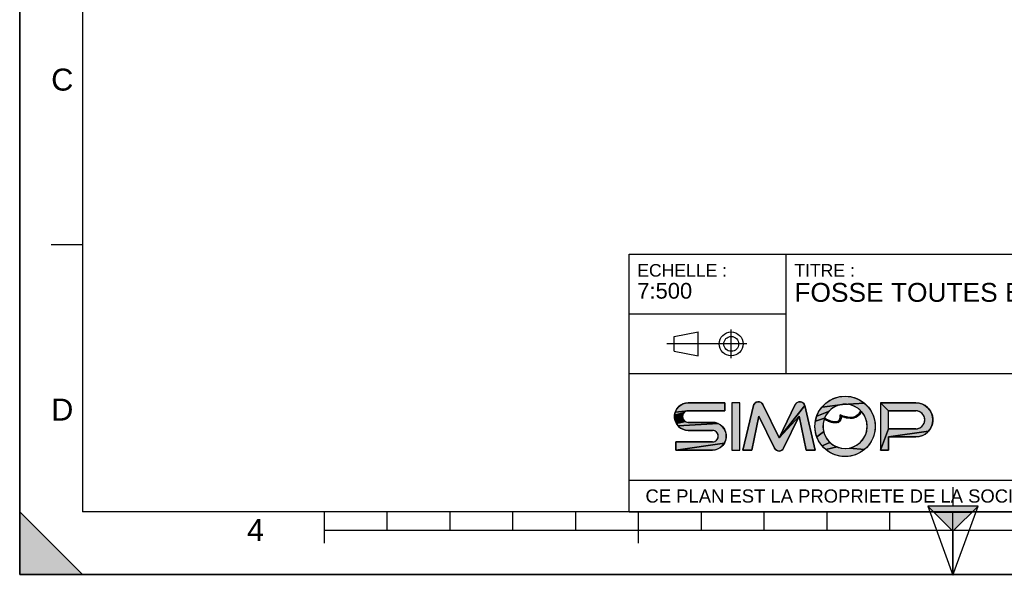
# Model space of a CAD drawing. Header units: millimetres. Extents: x 0 to 297, y 0 to 210.
# Tile 1 of 27: x 0 to 157, y 0 to 88. Entities that reach past the tile are written whole.
import ezdxf

# ---------------------------------------------------------------- set-up
doc = ezdxf.new("R2010")
doc.units = ezdxf.units.MM
doc.header["$LTSCALE"] = 16.335
doc.layers.get('0').update_dxf_attribs({"linetype": 'CONTINUOUS'})
doc.styles.get("Standard").update_dxf_attribs({"font": 'arial.ttf'})
doc.styles.add('TEXTSTYLE_2', font='arial.ttf')

# ---------------------------------------------------------------- blocks, each defined once
blk = doc.blocks.new('MARGEA4_BL0', base_point=(148.51, 105.01))
at = {"color": 7, "linetype": 'Continuous'}
for p, q in [((0.01, 0.01), (0.01, 210.01)), ((0.01, 0.01), (0.01, 210.01)), ((0.01, 210.01), (0.01, 0.01)), ((10.01, 200.01), (10.01, 10.01)), ((5.01, 52.51), (10.01, 52.51)), ((0.01, 10.01), (10.01, 0.01)), ((0.01, 0.01), (0.01, 10.01)), ((0.01, 10.01), (10.01, 0.01)), ((287.01, 10.01), (10.01, 10.01)), ((48.51, 5.01), (48.51, 10.01)), ((58.51, 7.01), (58.51, 10.01)), ((68.51, 7.01), (68.51, 10.01)), ((78.51, 7.01), (78.51, 10.01)), ((88.51, 7.01), (88.51, 10.01)), ((98.51, 5.01), (98.51, 10.01)), ((108.51, 7.01), (108.51, 10.01)), ((118.51, 7.01), (118.51, 10.01)), ((128.51, 7.01), (128.51, 10.01)), ((138.51, 7.01), (138.51, 10.01)), ((148.51, 0.01), (148.51, 10.01)), ((248.51, 7.01), (48.51, 7.01)), ((297.01, 0.01), (0.01, 0.01)), ((10.01, 0.01), (0.01, 0.01)), ((297.01, 0.01), (0.01, 0.01))]:
    blk.add_line(p, q, dxfattribs=at)
blk.add_solid([(0.01, 10.01), (10.01, 0.01), (0.01, 0.01)], dxfattribs=at)
at = {"color": 7, "linetype": 'Continuous', "style": 'TEXTSTYLE_2', "oblique": 0}
for s, p in [('C', (5.01, 77.01)), ('D', (5.01, 24.51)), ('4', (36.17, 5.35))]:
    blk.add_text(s, height=3.5, dxfattribs=at).set_placement(p)
blk = doc.blocks.new('REPERE_ORIENTATION_BL1', base_point=(148.52, 6.9))
at = {"color": 7, "linetype": 'Continuous'}
for p, q in [((148.52, 13.9), (148.52, 10.9)), ((148.52, 6.9), (144.52, 10.9)), ((152.52, 10.9), (144.52, 10.9)), ((144.52, 10.9), (148.52, -0.1)), ((151.52, 9.9), (145.52, 9.9)), ((148.52, 6.9), (152.52, 10.9)), ((148.52, -0.1), (152.52, 10.9)), ((148.52, 6.9), (148.52, -0.1))]:
    blk.add_line(p, q, dxfattribs=at)
blk.add_solid([(144.52, 10.9), (148.52, 6.9), (152.52, 10.9)], dxfattribs=at)
blk = doc.blocks.new('ISO_BL3', base_point=(109.36, 36.71))
at = {"color": 7, "linetype": 'Continuous'}
for p, q in [((104.16, 37.89), (107.96, 38.61)), ((104.16, 35.53), (104.16, 37.89)), ((107.96, 34.81), (107.96, 38.61)), ((113.24, 34.43), (113.24, 38.99)), ((115.7, 36.71), (103.02, 36.71)), ((104.16, 35.53), (107.96, 34.81))]:
    blk.add_line(p, q, dxfattribs=at)
for radius in [1.9, 1.18]:
    blk.add_circle((113.24, 36.71), radius, dxfattribs=at)
blk = doc.blocks.new('LOGO-SIMOP-2009_BL4', base_point=(124.77, 23.59))
at = {"linetype": 'Continuous'}
for points in [[(131.36, 28.39), (132.2, 28.32), (133.01, 28.1), (133.76, 27.75), (134.45, 27.27), (130.96, 27.09), (127.69, 26.67), (128.28, 27.27), (128.96, 27.75), (129.72, 28.1), (130.53, 28.32)], [(105.95, 27.3), (106.41, 27.35), (112.22, 27.35), (112.22, 26.07), (106.41, 26.07), (104.32, 25.83), (104.51, 26.25), (104.78, 26.62), (105.12, 26.93), (105.52, 27.16)], [(117.58, 27.51), (117.79, 27.47), (117.99, 27.38), (118.15, 27.24), (118.28, 27.06), (120.86, 21.75), (124.06, 25.22), (121.58, 20.12), (121.45, 19.93), (121.28, 19.79), (121.08, 19.7), (120.86, 19.67), (120.64, 19.7), (120.44, 19.79), (120.27, 19.93), (120.14, 20.12), (117.66, 25.22), (116.54, 19.83), (115.1, 19.83), (116.78, 26.89), (116.86, 27.1), (116.99, 27.27), (117.16, 27.4), (117.36, 27.49)], [(123.93, 27.47), (124.14, 27.51), (124.36, 27.49), (124.56, 27.4), (124.73, 27.27), (124.86, 27.1), (124.94, 26.89), (120.86, 21.75), (123.44, 27.06), (123.56, 27.24), (123.73, 27.38)], [(124.06, 25.22), (120.86, 21.75), (124.94, 26.89), (126.62, 19.83), (125.18, 19.83)], [(129.75, 26.72), (129.21, 26.38), (128.75, 25.95), (126.85, 25.23), (127.21, 25.99), (127.69, 26.67), (130.96, 27.09), (130.34, 26.96)], [(131.6, 27.1), (130.96, 27.09), (134.45, 27.27), (135.04, 26.67), (135.52, 25.99), (135.87, 25.23), (136.09, 24.42), (136.16, 23.59), (136.09, 22.76), (135.87, 21.95), (135.52, 21.19), (135.04, 20.5), (134.45, 19.91), (132.08, 20.14), (132.72, 20.34), (133.31, 20.66), (133.83, 21.08), (134.26, 21.59), (134.59, 22.18), (134.8, 22.82), (134.88, 23.48), (134.84, 24.15), (134.67, 24.8), (134.38, 25.41), (133.98, 25.95), (133.72, 25.55), (133.44, 25.26), (133.1, 25.04), (132.73, 24.91), (132.16, 25.01), (132.59, 25.04), (132.97, 25.16), (133.31, 25.36), (133.6, 25.65), (133.86, 26.07), (133.38, 26.48), (132.82, 26.79), (132.22, 27)], [(138.29, 26.07), (137.01, 27.35), (142.61, 27.35), (143.18, 27.29), (143.72, 27.11), (144.21, 26.83), (144.63, 26.45), (144.97, 25.99), (145.2, 25.47), (145.32, 24.91), (145.32, 24.34), (145.2, 23.79), (144.97, 23.27), (144.63, 22.81), (138.29, 21.91), (138.29, 19.83), (137.01, 19.83), (138.29, 23.19), (142.61, 23.19), (142.96, 23.23), (143.28, 23.35), (143.57, 23.55), (143.8, 23.81), (143.96, 24.12), (144.04, 24.46), (144.04, 24.8), (143.96, 25.14), (143.8, 25.45), (143.57, 25.71), (143.28, 25.9), (142.96, 26.03), (142.61, 26.07)], [(105.95, 25.95), (105.76, 25.8), (104.22, 25.38), (104.32, 25.83), (106.41, 26.07), (106.17, 26.04)], [(105.52, 25.39), (105.49, 25.15), (105.52, 24.91), (104.32, 24.47), (104.22, 24.92), (104.22, 25.38), (105.76, 25.8), (105.62, 25.61)], [(128.37, 25.44), (128.08, 24.87), (126.64, 24.42), (126.85, 25.23), (128.75, 25.95)], [(131.15, 25.2), (131.68, 25.06), (131.32, 24.98), (130.74, 25.18), (130.72, 24.82), (130.63, 24.56), (130.48, 24.35), (130.27, 24.21), (130, 24.3), (130.18, 24.35), (130.35, 24.45), (130.48, 24.62), (130.55, 24.81), (130.58, 25.06), (130.56, 25.43)], [(105.76, 24.5), (105.95, 24.35), (104.51, 24.05), (104.32, 24.47), (105.52, 24.91), (105.62, 24.69)], [(111.55, 23.81), (111.89, 23.5), (112.17, 23.13), (112.35, 22.71), (112.45, 22.26), (112.45, 21.8), (112.35, 21.35), (112.17, 20.93), (104.45, 19.83), (104.45, 21.11), (110.26, 21.11), (110.5, 21.14), (110.72, 21.23), (110.91, 21.38), (111.06, 21.57), (111.15, 21.79), (111.18, 22.03), (111.15, 22.27), (111.06, 22.49), (110.91, 22.68), (110.72, 22.83), (110.5, 22.92), (110.26, 22.95), (106.41, 22.95), (105.95, 23), (105.52, 23.14), (105.12, 23.37), (104.78, 23.68), (111.15, 24.04)], [(110.72, 24.18), (111.15, 24.04), (104.78, 23.68), (104.51, 24.05), (105.95, 24.35), (106.17, 24.26), (106.41, 24.23), (110.26, 24.23)], [(128.08, 24.87), (128.43, 24.7), (128.44, 24.52), (128.03, 24.72), (127.88, 24.06), (127.85, 23.39), (127.95, 22.73), (126.85, 21.95), (126.64, 22.76), (126.56, 23.59), (126.64, 24.42)], [(128.74, 24.57), (129.03, 24.46), (129.31, 24.37), (129.16, 24.24), (128.8, 24.37), (128.44, 24.52), (128.43, 24.7)], [(129.79, 24.29), (130, 24.3), (130.27, 24.21), (130.03, 24.14), (129.77, 24.13), (129.47, 24.17), (129.16, 24.24), (129.31, 24.37), (129.55, 24.32)], [(132.16, 25.01), (132.73, 24.91), (132.31, 24.85), (131.84, 24.87), (131.32, 24.98), (131.68, 25.06)], [(128.18, 22.1), (128.52, 21.52), (128.96, 21.02), (127.69, 20.5), (127.21, 21.19), (126.85, 21.95), (127.95, 22.73)], [(143.18, 21.97), (142.61, 21.91), (138.29, 21.91), (144.63, 22.81), (144.21, 22.43), (143.72, 22.14)], [(110.72, 19.88), (110.26, 19.83), (104.45, 19.83), (112.17, 20.93), (111.89, 20.56), (111.55, 20.25), (111.15, 20.02)], [(129.49, 20.61), (130.09, 20.31), (128.28, 19.91), (127.69, 20.5), (128.96, 21.02)], [(131.41, 20.07), (132.08, 20.14), (134.45, 19.91), (133.76, 19.43), (133.01, 19.08), (132.2, 18.86), (131.36, 18.79), (130.53, 18.86), (129.72, 19.08), (128.96, 19.43), (128.28, 19.91), (130.09, 20.31), (130.74, 20.13)]]:
    blk.add_hatch(color=7, dxfattribs=at).paths.add_polyline_path(points)
at = {"color": 7, "linetype": 'Continuous'}
for p, q in [((129.72, 28.1), (130.53, 28.32)), ((130.53, 28.32), (131.36, 28.39)), ((131.36, 28.39), (132.2, 28.32)), ((132.2, 28.32), (133.01, 28.1)), ((104.78, 26.62), (105.12, 26.93)), ((105.12, 26.93), (105.52, 27.16)), ((105.52, 27.16), (105.95, 27.3)), ((105.95, 27.3), (106.41, 27.35)), ((112.22, 27.35), (106.41, 27.35)), ((112.22, 26.07), (112.22, 27.35)), ((113.34, 27.35), (113.34, 19.83)), ((114.62, 27.35), (113.34, 27.35)), ((114.62, 19.83), (114.62, 27.35)), ((116.78, 26.89), (115.1, 19.83)), ((116.78, 26.89), (116.86, 27.1)), ((116.86, 27.1), (116.99, 27.27)), ((116.99, 27.27), (117.16, 27.4)), ((117.16, 27.4), (117.36, 27.49)), ((117.36, 27.49), (117.58, 27.51)), ((117.58, 27.51), (117.79, 27.47)), ((117.79, 27.47), (117.99, 27.38)), ((117.99, 27.38), (118.15, 27.24)), ((118.15, 27.24), (118.28, 27.06)), ((120.86, 21.75), (118.28, 27.06)), ((123.44, 27.06), (120.86, 21.75)), ((124.94, 26.89), (120.86, 21.75)), ((123.44, 27.06), (123.56, 27.24)), ((123.56, 27.24), (123.73, 27.38)), ((123.73, 27.38), (123.93, 27.47)), ((123.93, 27.47), (124.14, 27.51)), ((124.14, 27.51), (124.36, 27.49)), ((124.36, 27.49), (124.56, 27.4)), ((124.56, 27.4), (124.73, 27.27)), ((124.73, 27.27), (124.86, 27.1)), ((124.86, 27.1), (124.94, 26.89)), ((126.62, 19.83), (124.94, 26.89)), ((127.21, 25.99), (127.69, 26.67)), ((127.69, 26.67), (128.28, 27.27)), ((130.96, 27.09), (127.69, 26.67)), ((128.28, 27.27), (128.96, 27.75)), ((128.96, 27.75), (129.72, 28.1)), ((129.75, 26.72), (129.21, 26.38)), ((130.34, 26.96), (129.75, 26.72)), ((130.96, 27.09), (130.34, 26.96)), ((134.45, 27.27), (130.96, 27.09)), ((131.6, 27.1), (130.96, 27.09)), ((132.22, 27), (131.6, 27.1)), ((132.82, 26.79), (132.22, 27)), ((133.38, 26.48), (132.82, 26.79)), ((133.01, 28.1), (133.76, 27.75)), ((133.76, 27.75), (134.45, 27.27)), ((134.45, 27.27), (135.04, 26.67)), ((135.04, 26.67), (135.52, 25.99)), ((142.61, 27.35), (137.01, 27.35)), ((138.29, 26.07), (137.01, 27.35)), ((137.01, 27.35), (137.01, 19.83)), ((142.61, 27.35), (143.18, 27.29)), ((143.18, 27.29), (143.72, 27.11)), ((143.72, 27.11), (144.21, 26.83)), ((144.21, 26.83), (144.63, 26.45)), ((104.22, 25.38), (104.32, 25.83)), ((105.76, 25.8), (104.22, 25.38)), ((104.22, 24.92), (104.22, 25.38)), ((104.32, 25.83), (104.51, 26.25)), ((106.41, 26.07), (104.32, 25.83)), ((104.51, 26.25), (104.78, 26.62)), ((105.52, 25.39), (105.49, 25.15)), ((105.49, 25.15), (105.52, 24.91)), ((105.62, 25.61), (105.52, 25.39)), ((105.76, 25.8), (105.62, 25.61)), ((105.95, 25.95), (105.76, 25.8)), ((106.17, 26.04), (105.95, 25.95)), ((106.41, 26.07), (106.17, 26.04)), ((106.41, 26.07), (112.22, 26.07)), ((116.54, 19.83), (117.66, 25.22)), ((117.66, 25.22), (120.14, 20.12)), ((124.06, 25.22), (120.86, 21.75)), ((121.58, 20.12), (124.06, 25.22)), ((124.06, 25.22), (125.18, 19.83)), ((126.64, 24.42), (126.85, 25.23)), ((126.85, 25.23), (127.21, 25.99)), ((128.75, 25.95), (126.85, 25.23)), ((128.37, 25.44), (128.08, 24.87)), ((128.75, 25.95), (128.37, 25.44)), ((129.21, 26.38), (128.75, 25.95)), ((130.58, 25.06), (130.56, 25.43)), ((130.56, 25.43), (131.15, 25.2)), ((130.74, 25.18), (130.72, 24.82)), ((131.32, 24.98), (130.74, 25.18)), ((131.15, 25.2), (131.68, 25.06)), ((132.59, 25.04), (132.97, 25.16)), ((132.97, 25.16), (133.31, 25.36)), ((133.44, 25.26), (133.1, 25.04)), ((133.31, 25.36), (133.6, 25.65)), ((133.86, 26.07), (133.38, 26.48)), ((133.72, 25.55), (133.44, 25.26)), ((133.6, 25.65), (133.86, 26.07)), ((133.98, 25.95), (133.72, 25.55)), ((134.38, 25.41), (133.98, 25.95)), ((134.67, 24.8), (134.38, 25.41)), ((135.52, 25.99), (135.87, 25.23)), ((135.87, 25.23), (136.09, 24.42)), ((138.29, 26.07), (142.61, 26.07)), ((138.29, 23.19), (138.29, 26.07)), ((142.96, 26.03), (142.61, 26.07)), ((143.28, 25.9), (142.96, 26.03)), ((143.57, 25.71), (143.28, 25.9)), ((143.8, 25.45), (143.57, 25.71)), ((143.96, 25.14), (143.8, 25.45)), ((144.04, 24.8), (143.96, 25.14)), ((144.63, 26.45), (144.97, 25.99)), ((144.97, 25.99), (145.2, 25.47)), ((145.2, 25.47), (145.32, 24.91)), ((104.32, 24.47), (104.22, 24.92)), ((105.52, 24.91), (104.32, 24.47)), ((104.51, 24.05), (104.32, 24.47)), ((105.95, 24.35), (104.51, 24.05)), ((104.78, 23.68), (104.51, 24.05)), ((111.15, 24.04), (104.78, 23.68)), ((105.12, 23.37), (104.78, 23.68)), ((105.52, 24.91), (105.62, 24.69)), ((105.62, 24.69), (105.76, 24.5)), ((105.76, 24.5), (105.95, 24.35)), ((105.95, 24.35), (106.17, 24.26)), ((106.17, 24.26), (106.41, 24.23)), ((110.26, 24.23), (106.41, 24.23)), ((110.26, 24.23), (110.72, 24.18)), ((110.72, 24.18), (111.15, 24.04)), ((111.15, 24.04), (111.55, 23.81)), ((111.55, 23.81), (111.89, 23.5)), ((126.56, 23.59), (126.64, 24.42)), ((126.64, 22.76), (126.56, 23.59)), ((128.08, 24.87), (126.64, 24.42)), ((127.88, 24.06), (127.85, 23.39)), ((128.03, 24.72), (127.88, 24.06)), ((128.44, 24.52), (128.03, 24.72)), ((128.08, 24.87), (128.43, 24.7)), ((128.43, 24.7), (128.74, 24.57)), ((128.43, 24.7), (128.44, 24.52)), ((128.8, 24.37), (128.44, 24.52)), ((128.74, 24.57), (129.03, 24.46)), ((129.16, 24.24), (128.8, 24.37)), ((129.03, 24.46), (129.31, 24.37)), ((129.31, 24.37), (129.16, 24.24)), ((129.47, 24.17), (129.16, 24.24)), ((129.31, 24.37), (129.55, 24.32)), ((129.77, 24.13), (129.47, 24.17)), ((129.55, 24.32), (129.79, 24.29)), ((130.03, 24.14), (129.77, 24.13)), ((129.79, 24.29), (130, 24.3)), ((130, 24.3), (130.18, 24.35)), ((130.27, 24.21), (130, 24.3)), ((130.27, 24.21), (130.03, 24.14)), ((130.18, 24.35), (130.35, 24.45)), ((130.48, 24.35), (130.27, 24.21)), ((130.35, 24.45), (130.48, 24.62)), ((130.48, 24.62), (130.55, 24.81)), ((130.63, 24.56), (130.48, 24.35)), ((130.55, 24.81), (130.58, 25.06)), ((130.72, 24.82), (130.63, 24.56)), ((131.68, 25.06), (131.32, 24.98)), ((131.84, 24.87), (131.32, 24.98)), ((131.68, 25.06), (132.16, 25.01)), ((132.31, 24.85), (131.84, 24.87)), ((132.16, 25.01), (132.59, 25.04)), ((132.73, 24.91), (132.16, 25.01)), ((132.73, 24.91), (132.31, 24.85)), ((133.1, 25.04), (132.73, 24.91)), ((134.84, 24.15), (134.67, 24.8)), ((134.88, 23.48), (134.84, 24.15)), ((136.09, 24.42), (136.16, 23.59)), ((136.16, 23.59), (136.09, 22.76)), ((143.28, 23.35), (143.57, 23.55)), ((143.57, 23.55), (143.8, 23.81)), ((143.8, 23.81), (143.96, 24.12)), ((143.96, 24.12), (144.04, 24.46)), ((144.04, 24.46), (144.04, 24.8)), ((145.2, 23.79), (144.97, 23.27)), ((145.32, 24.34), (145.2, 23.79)), ((145.32, 24.91), (145.32, 24.34)), ((105.52, 23.14), (105.12, 23.37)), ((105.95, 23), (105.52, 23.14)), ((106.41, 22.95), (105.95, 23)), ((106.41, 22.95), (110.26, 22.95)), ((110.5, 22.92), (110.26, 22.95)), ((110.72, 22.83), (110.5, 22.92)), ((110.91, 22.68), (110.72, 22.83)), ((111.06, 22.49), (110.91, 22.68)), ((111.15, 22.27), (111.06, 22.49)), ((111.18, 22.03), (111.15, 22.27)), ((111.15, 21.79), (111.18, 22.03)), ((111.89, 23.5), (112.17, 23.13)), ((112.17, 23.13), (112.35, 22.71)), ((112.35, 22.71), (112.45, 22.26)), ((112.45, 22.26), (112.45, 21.8)), ((126.85, 21.95), (126.64, 22.76)), ((127.95, 22.73), (126.85, 21.95)), ((127.21, 21.19), (126.85, 21.95)), ((127.85, 23.39), (127.95, 22.73)), ((127.95, 22.73), (128.18, 22.1)), ((128.18, 22.1), (128.52, 21.52)), ((134.26, 21.59), (134.59, 22.18)), ((134.59, 22.18), (134.8, 22.82)), ((134.8, 22.82), (134.88, 23.48)), ((135.87, 21.95), (135.52, 21.19)), ((136.09, 22.76), (135.87, 21.95)), ((138.29, 23.19), (137.01, 19.83)), ((142.61, 23.19), (138.29, 23.19)), ((144.63, 22.81), (138.29, 21.91)), ((142.61, 23.19), (142.96, 23.23)), ((143.18, 21.97), (142.61, 21.91)), ((142.96, 23.23), (143.28, 23.35)), ((143.72, 22.14), (143.18, 21.97)), ((144.21, 22.43), (143.72, 22.14)), ((144.63, 22.81), (144.21, 22.43)), ((144.97, 23.27), (144.63, 22.81)), ((104.45, 21.11), (104.45, 19.83)), ((110.26, 21.11), (104.45, 21.11)), ((112.17, 20.93), (104.45, 19.83)), ((110.26, 21.11), (110.5, 21.14)), ((110.5, 21.14), (110.72, 21.23)), ((110.72, 21.23), (110.91, 21.38)), ((110.91, 21.38), (111.06, 21.57)), ((111.06, 21.57), (111.15, 21.79)), ((111.89, 20.56), (111.55, 20.25)), ((112.17, 20.93), (111.89, 20.56)), ((112.35, 21.35), (112.17, 20.93)), ((112.45, 21.8), (112.35, 21.35)), ((127.69, 20.5), (127.21, 21.19)), ((128.96, 21.02), (127.69, 20.5)), ((128.28, 19.91), (127.69, 20.5)), ((128.52, 21.52), (128.96, 21.02)), ((128.96, 21.02), (129.49, 20.61)), ((129.49, 20.61), (130.09, 20.31)), ((132.72, 20.34), (133.31, 20.66)), ((133.31, 20.66), (133.83, 21.08)), ((133.83, 21.08), (134.26, 21.59)), ((135.04, 20.5), (134.45, 19.91)), ((135.52, 21.19), (135.04, 20.5)), ((138.29, 21.91), (142.61, 21.91)), ((138.29, 19.83), (138.29, 21.91)), ((104.45, 19.83), (110.26, 19.83)), ((110.72, 19.88), (110.26, 19.83)), ((111.15, 20.02), (110.72, 19.88)), ((111.55, 20.25), (111.15, 20.02)), ((113.34, 19.83), (114.62, 19.83)), ((115.1, 19.83), (116.54, 19.83)), ((120.27, 19.93), (120.14, 20.12)), ((120.44, 19.79), (120.27, 19.93)), ((120.64, 19.7), (120.44, 19.79)), ((120.86, 19.67), (120.64, 19.7)), ((121.08, 19.7), (120.86, 19.67)), ((121.28, 19.79), (121.08, 19.7)), ((121.45, 19.93), (121.28, 19.79)), ((121.58, 20.12), (121.45, 19.93)), ((125.18, 19.83), (126.62, 19.83)), ((130.09, 20.31), (128.28, 19.91)), ((128.96, 19.43), (128.28, 19.91)), ((129.72, 19.08), (128.96, 19.43)), ((130.53, 18.86), (129.72, 19.08)), ((130.09, 20.31), (130.74, 20.13)), ((131.36, 18.79), (130.53, 18.86)), ((130.74, 20.13), (131.41, 20.07)), ((132.2, 18.86), (131.36, 18.79)), ((131.41, 20.07), (132.08, 20.14)), ((132.08, 20.14), (132.72, 20.34)), ((134.45, 19.91), (132.08, 20.14)), ((133.01, 19.08), (132.2, 18.86)), ((133.76, 19.43), (133.01, 19.08)), ((134.45, 19.91), (133.76, 19.43)), ((137.01, 19.83), (138.29, 19.83))]:
    blk.add_line(p, q, dxfattribs=at)
for points in [[(131.36, 28.39), (132.2, 28.32), (133.01, 28.1), (133.76, 27.75), (134.45, 27.27), (130.96, 27.09), (127.69, 26.67), (128.28, 27.27), (128.96, 27.75), (129.72, 28.1), (130.53, 28.32), (131.36, 28.39)], [(105.95, 27.3), (106.41, 27.35), (112.22, 27.35), (112.22, 26.07), (106.41, 26.07), (104.32, 25.83), (104.51, 26.25), (104.78, 26.62), (105.12, 26.93), (105.52, 27.16), (105.95, 27.3)], [(117.58, 27.51), (117.79, 27.47), (117.99, 27.38), (118.15, 27.24), (118.28, 27.06), (120.86, 21.75), (124.06, 25.22), (121.58, 20.12), (121.45, 19.93), (121.28, 19.79), (121.08, 19.7), (120.86, 19.67), (120.64, 19.7), (120.44, 19.79), (120.27, 19.93), (120.14, 20.12), (117.66, 25.22), (116.54, 19.83), (115.1, 19.83), (116.78, 26.89), (116.86, 27.1), (116.99, 27.27), (117.16, 27.4), (117.36, 27.49), (117.58, 27.51)], [(123.93, 27.47), (124.14, 27.51), (124.36, 27.49), (124.56, 27.4), (124.73, 27.27), (124.86, 27.1), (124.94, 26.89), (120.86, 21.75), (123.44, 27.06), (123.56, 27.24), (123.73, 27.38), (123.93, 27.47)], [(124.06, 25.22), (120.86, 21.75), (124.94, 26.89), (126.62, 19.83), (125.18, 19.83), (124.06, 25.22)], [(129.75, 26.72), (129.21, 26.38), (128.75, 25.95), (126.85, 25.23), (127.21, 25.99), (127.69, 26.67), (130.96, 27.09), (130.34, 26.96), (129.75, 26.72)], [(131.6, 27.1), (130.96, 27.09), (134.45, 27.27), (135.04, 26.67), (135.52, 25.99), (135.87, 25.23), (136.09, 24.42), (136.16, 23.59), (136.09, 22.76), (135.87, 21.95), (135.52, 21.19), (135.04, 20.5), (134.45, 19.91), (132.08, 20.14), (132.72, 20.34), (133.31, 20.66), (133.83, 21.08), (134.26, 21.59), (134.59, 22.18), (134.8, 22.82), (134.88, 23.48), (134.84, 24.15), (134.67, 24.8), (134.38, 25.41), (133.98, 25.95), (133.72, 25.55), (133.44, 25.26), (133.1, 25.04), (132.73, 24.91), (132.16, 25.01), (132.59, 25.04), (132.97, 25.16), (133.31, 25.36), (133.6, 25.65), (133.86, 26.07), (133.38, 26.48), (132.82, 26.79), (132.22, 27), (131.6, 27.1)], [(138.29, 26.07), (137.01, 27.35), (142.61, 27.35), (143.18, 27.29), (143.72, 27.11), (144.21, 26.83), (144.63, 26.45), (144.97, 25.99), (145.2, 25.47), (145.32, 24.91), (145.32, 24.34), (145.2, 23.79), (144.97, 23.27), (144.63, 22.81), (138.29, 21.91), (138.29, 19.83), (137.01, 19.83), (138.29, 23.19), (142.61, 23.19), (142.96, 23.23), (143.28, 23.35), (143.57, 23.55), (143.8, 23.81), (143.96, 24.12), (144.04, 24.46), (144.04, 24.8), (143.96, 25.14), (143.8, 25.45), (143.57, 25.71), (143.28, 25.9), (142.96, 26.03), (142.61, 26.07), (138.29, 26.07)], [(105.95, 25.95), (105.76, 25.8), (104.22, 25.38), (104.32, 25.83), (106.41, 26.07), (106.17, 26.04), (105.95, 25.95)], [(105.52, 25.39), (105.49, 25.15), (105.52, 24.91), (104.32, 24.47), (104.22, 24.92), (104.22, 25.38), (105.76, 25.8), (105.62, 25.61), (105.52, 25.39)], [(128.37, 25.44), (128.08, 24.87), (126.64, 24.42), (126.85, 25.23), (128.75, 25.95), (128.37, 25.44)], [(131.15, 25.2), (131.68, 25.06), (131.32, 24.98), (130.74, 25.18), (130.72, 24.82), (130.63, 24.56), (130.48, 24.35), (130.27, 24.21), (130, 24.3), (130.18, 24.35), (130.35, 24.45), (130.48, 24.62), (130.55, 24.81), (130.58, 25.06), (130.56, 25.43), (131.15, 25.2)], [(105.76, 24.5), (105.95, 24.35), (104.51, 24.05), (104.32, 24.47), (105.52, 24.91), (105.62, 24.69), (105.76, 24.5)], [(111.55, 23.81), (111.89, 23.5), (112.17, 23.13), (112.35, 22.71), (112.45, 22.26), (112.45, 21.8), (112.35, 21.35), (112.17, 20.93), (104.45, 19.83), (104.45, 21.11), (110.26, 21.11), (110.5, 21.14), (110.72, 21.23), (110.91, 21.38), (111.06, 21.57), (111.15, 21.79), (111.18, 22.03), (111.15, 22.27), (111.06, 22.49), (110.91, 22.68), (110.72, 22.83), (110.5, 22.92), (110.26, 22.95), (106.41, 22.95), (105.95, 23), (105.52, 23.14), (105.12, 23.37), (104.78, 23.68), (111.15, 24.04), (111.55, 23.81)], [(110.72, 24.18), (111.15, 24.04), (104.78, 23.68), (104.51, 24.05), (105.95, 24.35), (106.17, 24.26), (106.41, 24.23), (110.26, 24.23), (110.72, 24.18)], [(128.08, 24.87), (128.43, 24.7), (128.44, 24.52), (128.03, 24.72), (127.88, 24.06), (127.85, 23.39), (127.95, 22.73), (126.85, 21.95), (126.64, 22.76), (126.56, 23.59), (126.64, 24.42), (128.08, 24.87)], [(128.74, 24.57), (129.03, 24.46), (129.31, 24.37), (129.16, 24.24), (128.8, 24.37), (128.44, 24.52), (128.43, 24.7), (128.74, 24.57)], [(129.79, 24.29), (130, 24.3), (130.27, 24.21), (130.03, 24.14), (129.77, 24.13), (129.47, 24.17), (129.16, 24.24), (129.31, 24.37), (129.55, 24.32), (129.79, 24.29)], [(132.16, 25.01), (132.73, 24.91), (132.31, 24.85), (131.84, 24.87), (131.32, 24.98), (131.68, 25.06), (132.16, 25.01)], [(128.18, 22.1), (128.52, 21.52), (128.96, 21.02), (127.69, 20.5), (127.21, 21.19), (126.85, 21.95), (127.95, 22.73), (128.18, 22.1)], [(143.18, 21.97), (142.61, 21.91), (138.29, 21.91), (144.63, 22.81), (144.21, 22.43), (143.72, 22.14), (143.18, 21.97)], [(110.72, 19.88), (110.26, 19.83), (104.45, 19.83), (112.17, 20.93), (111.89, 20.56), (111.55, 20.25), (111.15, 20.02), (110.72, 19.88)], [(129.49, 20.61), (130.09, 20.31), (128.28, 19.91), (127.69, 20.5), (128.96, 21.02), (129.49, 20.61)], [(131.41, 20.07), (132.08, 20.14), (134.45, 19.91), (133.76, 19.43), (133.01, 19.08), (132.2, 18.86), (131.36, 18.79), (130.53, 18.86), (129.72, 19.08), (128.96, 19.43), (128.28, 19.91), (130.09, 20.31), (130.74, 20.13), (131.41, 20.07)]]:
    blk.add_lwpolyline(points, dxfattribs=at)
blk.add_circle((131.36, 23.59), 4.8, dxfattribs=at)
for centre, radius, start, end in [((106.41, 25.15), 2.2, 90, 270), ((117.56, 26.71), 0.8, 25.9494, 166.6355), ((124.16, 26.71), 0.8, 13.3645, 154.0506), ((131.36, 23.59), 3.52, 44.7928, 158.6763), ((142.61, 24.63), 2.72, 270, 90), ((106.41, 25.15), 0.92, 90, 270), ((131.36, 23.59), 3.52, 161.3005, 42.0267), ((142.61, 24.63), 1.44, 270, 90), ((110.26, 22.03), 2.2, 270, 90), ((110.26, 22.03), 0.92, 270, 90), ((120.86, 20.47), 0.8, 205.9494, 334.0506)]:
    blk.add_arc(centre, radius, start, end, dxfattribs=at)
for points, knots in [([(130.74, 25.18), (130.75, 25.01), (130.71, 24.64), (130.44, 24.24), (129.95, 24.1), (129.39, 24.16), (128.75, 24.37), (128.28, 24.59), (128.03, 24.72)], [0, 0, 0, 0, 0.118516, 0.29564, 0.472763, 0.649887, 0.82701, 1, 1, 1, 1]), ([(130.56, 25.43), (130.59, 25.22), (130.59, 24.88), (130.47, 24.54), (130.24, 24.35), (129.84, 24.25), (129.15, 24.38), (128.46, 24.68), (128.08, 24.87)], [0, 0, 0, 0, 0.125, 0.25, 0.375, 0.5, 0.75, 1, 1, 1, 1]), ([(133.98, 25.95), (133.74, 25.49), (133.11, 24.89), (131.96, 24.79), (131.13, 25.02), (130.74, 25.18)], [0, 0, 0, 0, 0.345264, 0.703638, 1, 1, 1, 1])]:
    blk.add_open_spline(points, degree=3, knots=knots, dxfattribs=at)
blk.add_open_spline([(133.86, 26.07), (133.69, 25.73), (133.28, 25.24), (132.5, 24.97), (131.59, 25.04), (130.91, 25.27), (130.56, 25.43)], degree=3, dxfattribs=at)
for points in [[(113.34, 19.83), (113.34, 27.35), (114.62, 19.83), (114.62, 27.35)], [(138.29, 23.19), (137.01, 19.83), (138.29, 26.07), (137.01, 27.35)]]:
    blk.add_solid(points, dxfattribs=at)
blk = doc.blocks.new('*T6')
at = {"color": 7, "linetype": 'Continuous'}
for p, q in [((0, 0), (0, 41)), ((0, 41), (190, 41)), ((25, 22), (25, 41)), ((170, 5), (170, 41)), ((190, 0), (190, 41)), ((0, 31.5), (25, 31.5)), ((0, 22), (190, 22)), ((110, 5), (110, 22)), ((170, 15), (190, 15)), ((0, 5), (190, 5)), ((0, 0), (190, 0))]:
    blk.add_line(p, q, dxfattribs=at)
at = {"color": 7, "linetype": 'Continuous', "line_spacing_factor": 0.9}
for s, insert, char_height, width, attachment_point in [('ECHELLE :\\P\\H2.5;7:500', (1.28, 39.4), 2, 28.5204, 1), ('TITRE :\\P\\H3.0;FOSSE TOUTES EAUX PRV - 45 M3', (26.28, 39.4), 2, 139.8959, 1), ('A4', (180, 34), 5, 17.0632, 2), ('REFERENCE PRODUIT :\\P\\H3.0;FTE3/6318/45', (111.28, 20.4), 2, 64.1338, 1), ('FR', (180, 20), 3, 11.1524, 2), ('FOLIO :  \\P\\H3.0;1/1', (180, 12.81), 1.5, 17.197, 2), ('CE PLAN EST LA PROPRIETE DE LA SOCIETE SIMOP ET NE PEUT ETRE REPRODUIT OU COMMUNIQUE SANS SON AUTORISATION', (95, 3.55), 2.1, 368.8974, 2)]:
    blk.add_mtext(s, dxfattribs=dict(at, insert=insert, char_height=char_height, width=width, attachment_point=attachment_point))

msp = doc.modelspace()

# ---------------------------------------------------------------- linework, layer by layer
at = {"color": 7, "linetype": 'Continuous'}
for q in [(0, 210), (297, 0)]:
    msp.add_line((0, 0), q, dxfattribs=at)

# ---------------------------------------------------------------- block references
for name, p in [('MARGEA4_BL0', (148.51, 105.01)), ('ISO_BL3', (109.36, 36.71)), ('LOGO-SIMOP-2009_BL4', (124.77, 23.59)), ('REPERE_ORIENTATION_BL1', (148.52, 6.9))]:
    msp.add_blockref(name, p, dxfattribs=at)
msp.add_blockref('*T6', (97.01, 10.01))

doc.saveas('drawing.dxf')
